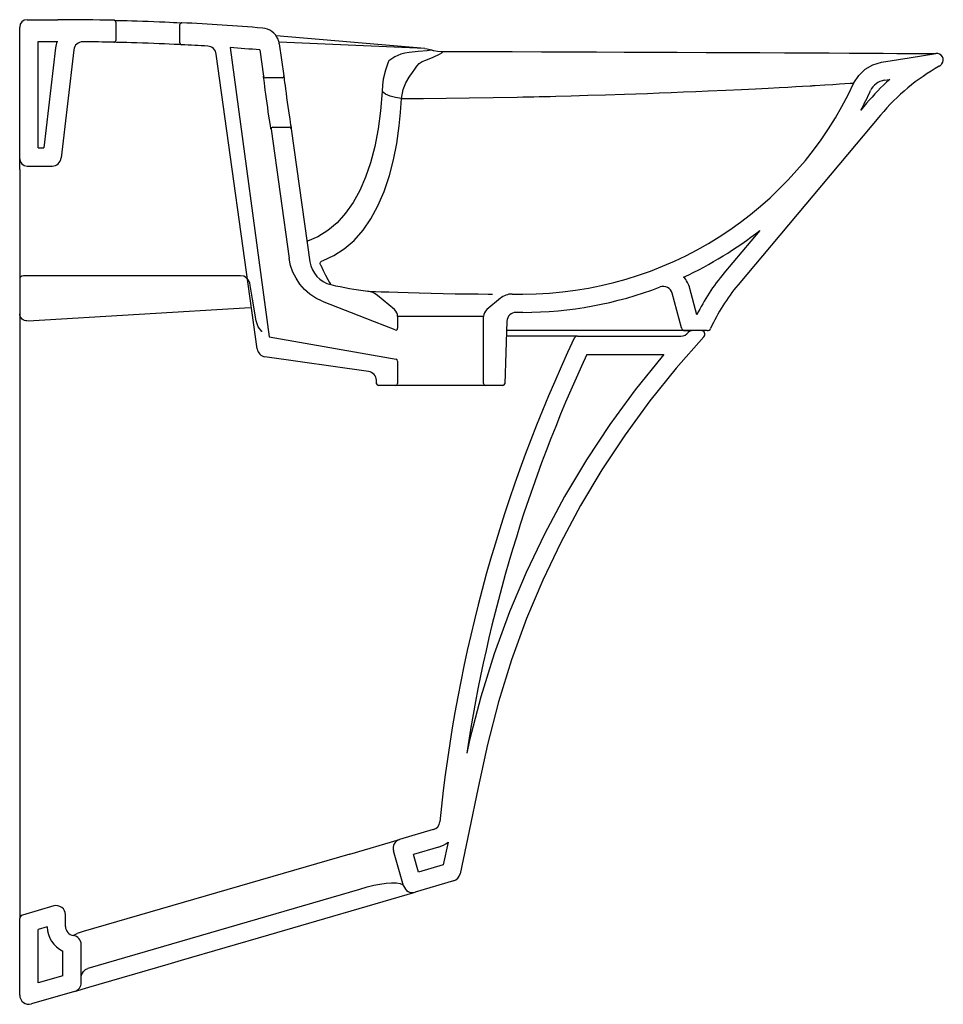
# Model space of a CAD drawing. Header units: millimetres. Extents: x 780.169 to 780.674, y 1029.614 to 1030.152.
import ezdxf

# ---------------------------------------------------------------- set-up
doc = ezdxf.new("R2010")
doc.units = ezdxf.units.MM
for name, color, linetype in [('BLOCKS', 3, 'Continuous'), ('indusa', 3, 'Continuous'), ('SANINDUSA', 3, 'Continuous')]:
    doc.layers.add(name, color=color, linetype=linetype)

msp = doc.modelspace()

# ---------------------------------------------------------------- linework, layer by layer
at = {"layer": 'BLOCKS'}
msp.add_line((780.5347200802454, 1029.981979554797), (780.5319080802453, 1029.981982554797), dxfattribs=at)
at = {"layer": 'indusa'}
for p, q in [((780.1690984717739, 1030.01009193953), (780.1690984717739, 1029.98180997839)), ((780.2898114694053, 1030.01209193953), (780.1710984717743, 1030.01209193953)), ((780.29624900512, 1029.999350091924), (780.2947716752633, 1030.007960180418)), ((780.2983067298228, 1029.987355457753), (780.29624900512, 1029.999350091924)), ((780.1690984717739, 1029.98180997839), (780.1690984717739, 1029.668041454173)), ((780.4739313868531, 1029.97909193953), (780.4350413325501, 1029.97909193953)), ((780.4739313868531, 1029.97909193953), (780.5303635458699, 1029.97909193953)), ((780.479014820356, 1029.96909193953), (780.5210886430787, 1029.96909193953)), ((780.3950697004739, 1029.709250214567), (780.376698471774, 1029.70389193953)), ((780.3494183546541, 1029.695935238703), (780.376698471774, 1029.70389193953)), ((780.3788984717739, 1029.67849193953), (780.373298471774, 1029.69769193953)), ((780.3978697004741, 1029.699650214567), (780.384298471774, 1029.69569193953)), ((780.3494183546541, 1029.695935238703), (780.2038659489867, 1029.653482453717)), ((780.3870984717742, 1029.686091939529), (780.384298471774, 1029.69569193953)), ((780.4005409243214, 1029.690012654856), (780.3870984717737, 1029.686091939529)), ((780.4062196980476, 1029.681252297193), (780.3850984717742, 1029.67509193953)), ((780.2065631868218, 1029.633435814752), (780.355018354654, 1029.676735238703)), ((780.355018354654, 1029.676735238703), (780.3590023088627, 1029.677897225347)), ((780.3052875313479, 1029.651813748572), (780.3850984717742, 1029.67509193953)), ((780.1690984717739, 1029.668041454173), (780.1690984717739, 1029.66059193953)), ((780.1876984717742, 1029.66751693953), (780.1705384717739, 1029.66251193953)), ((780.1690984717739, 1029.618758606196), (780.1690984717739, 1029.66059193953)), ((780.1940984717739, 1029.656376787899), (780.1940984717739, 1029.66271693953)), ((780.1841020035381, 1029.656051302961), (780.1790984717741, 1029.654591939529)), ((780.1790984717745, 1029.625425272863), (780.1790984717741, 1029.654591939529)), ((780.2038659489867, 1029.653482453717), (780.2004984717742, 1029.652500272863)), ((780.2575538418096, 1029.637891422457), (780.3052875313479, 1029.651813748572)), ((780.202698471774, 1029.62564193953), (780.202698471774, 1029.646475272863)), ((780.1926984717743, 1029.62939193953), (780.1926984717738, 1029.642810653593)), ((780.250207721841, 1029.635748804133), (780.2575538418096, 1029.637891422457)), ((780.206796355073, 1029.623087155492), (780.250207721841, 1029.635748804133)), ((780.1926984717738, 1029.62939193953), (780.1790984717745, 1029.625425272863)), ((780.199098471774, 1029.62084193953), (780.206796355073, 1029.623087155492)), ((780.199098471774, 1029.62084193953), (780.1754984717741, 1029.613958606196))]:
    msp.add_line(p, q, dxfattribs=at)
at = {"layer": 'indusa', "flags": 128}
for points in [[(780.2947716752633, 1030.007960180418), (780.2941408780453, 1030.009657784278), (780.2930294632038, 1030.010945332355), (780.2915088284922, 1030.011801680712), (780.2898114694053, 1030.01209193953)], [(780.3015697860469, 1029.981582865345), (780.3014752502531, 1029.981642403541), (780.2994054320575, 1029.984230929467), (780.2983067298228, 1029.987355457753)], [(780.542957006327, 1029.978732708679), (780.5277258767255, 1029.961501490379), (780.5133524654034, 1029.943623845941), (780.4998540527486, 1029.925132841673), (780.4872479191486, 1029.90606154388), (780.4755513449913, 1029.886443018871), (780.4647816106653, 1029.866310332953), (780.454955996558, 1029.845696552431), (780.4460917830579, 1029.824634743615), (780.4378554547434, 1029.80212548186), (780.4307131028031, 1029.779198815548), (780.4246845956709, 1029.755892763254), (780.4196169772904, 1029.732293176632), (780.4146652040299, 1029.708660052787), (780.4097134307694, 1029.685026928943)], [(780.5344668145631, 1029.981234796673), (780.5345463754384, 1029.981341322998), (780.5350479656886, 1029.981787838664), (780.5356690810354, 1029.982043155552), (780.536108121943, 1029.98209193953)], [(780.5210886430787, 1029.96909193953), (780.5200786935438, 1029.967949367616), (780.505412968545, 1029.94970814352), (780.4916400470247, 1029.93084109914), (780.4787775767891, 1029.91138200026), (780.4668431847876, 1029.891364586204), (780.4558544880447, 1029.870822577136), (780.4458291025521, 1029.849789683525), (780.4367824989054, 1029.828294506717), (780.4283805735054, 1029.805332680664), (780.421092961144, 1029.781939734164), (780.414951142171, 1029.758195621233), (780.4134215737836, 1029.751072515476)], [(780.4031401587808, 1029.702417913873), (780.4005409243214, 1029.690012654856)], [(780.3590023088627, 1029.677897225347), (780.362590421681, 1029.678833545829), (780.3659229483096, 1029.679510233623), (780.3693507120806, 1029.680003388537), (780.3723220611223, 1029.680224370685), (780.3750174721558, 1029.680175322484), (780.3770415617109, 1029.679840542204), (780.3782965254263, 1029.679279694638), (780.3788958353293, 1029.678500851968), (780.3788984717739, 1029.67849193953)], [(780.198398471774, 1029.651426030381), (780.1985682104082, 1029.651518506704), (780.1990510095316, 1029.651786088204), (780.1997521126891, 1029.652170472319), (780.2004984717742, 1029.652500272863)], [(780.202698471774, 1029.628558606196), (780.2026984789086, 1029.628567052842), (780.2028985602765, 1029.629958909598), (780.2038734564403, 1029.631778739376), (780.2051045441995, 1029.632833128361), (780.2062984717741, 1029.633358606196)]]:
    msp.add_lwpolyline(points, dxfattribs=at)
at = {"layer": 'indusa'}
for centre, radius, start, end in [((780.1710984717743, 1030.01009193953), 0.001999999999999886, 90, 180), ((781.2020135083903, 1029.632693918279), 0.8074275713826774, 154.6848746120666, 174.2527813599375), ((780.4739313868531, 1029.97709193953), 0.001999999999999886, 90, 154.6848245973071), ((780.5303635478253, 1029.984091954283), 0.005000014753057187, 269.9999775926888, 325.150007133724), ((780.5414898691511, 1029.98009193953), 0.001999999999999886, 317.1864016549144, 90), ((781.2020135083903, 1029.632693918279), 0.7974275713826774, 155.0483054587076, 171.4628530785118), ((780.3936697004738, 1029.714050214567), 0.004999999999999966, 286.2602047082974, 354.2528646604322), ((780.3780984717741, 1029.69909193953), 0.005000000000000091, 106.2602047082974, 196.2602047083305), ((780.3936697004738, 1029.714050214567), 0.01499999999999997, 286.2602047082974, 309.1508194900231), ((780.4048196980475, 1029.686052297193), 0.004999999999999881, 286.2602047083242, 348.1661895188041), ((780.3836984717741, 1029.67989193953), 0.004999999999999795, 196.2602047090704, 286.2602047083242), ((780.1890984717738, 1029.66271693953), 0.005000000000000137, 0, 106.2602047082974), ((780.1710984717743, 1029.66059193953), 0.002000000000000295, 106.2602047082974, 180), ((780.199098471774, 1029.656376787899), 0.01500000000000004, 181.2433584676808, 244.7437963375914), ((780.199098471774, 1029.656376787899), 0.005000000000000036, 180, 261.9521537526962), ((780.197698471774, 1029.646475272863), 0.005000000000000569, 0, 81.95215375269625), ((780.197698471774, 1029.62564193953), 0.005000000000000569, 286.2602047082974, 0), ((780.174098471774, 1029.618758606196), 0.005000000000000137, 180, 286.2602047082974)]:
    msp.add_arc(centre, radius, start, end, dxfattribs=at)
at = {"layer": 'SANINDUSA'}
for p, q in [((780.1731102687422, 1030.15209193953), (780.1899942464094, 1030.15209193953)), ((780.2216102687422, 1030.150747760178), (780.2216102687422, 1030.140745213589)), ((780.2566102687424, 1030.139399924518), (780.2566102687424, 1030.149412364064)), ((780.1691102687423, 1030.07609193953), (780.1691102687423, 1030.14809193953)), ((780.1791102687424, 1030.08209193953), (780.1791102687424, 1030.14009193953)), ((780.1791102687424, 1030.14009193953), (780.1899942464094, 1030.14009193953)), ((780.3903955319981, 1030.136352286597), (780.3091605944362, 1030.143347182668)), ((780.3904473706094, 1030.13634572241), (780.3108045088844, 1030.139767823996)), ((780.3109618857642, 1030.138916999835), (780.3134166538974, 1030.121450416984)), ((780.1886568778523, 1030.136746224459), (780.1823384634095, 1030.08209193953)), ((780.198590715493, 1030.135597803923), (780.1917606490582, 1030.076517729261)), ((780.2988405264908, 1029.972114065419), (780.2765390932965, 1030.133301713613)), ((780.2840348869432, 1030.136814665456), (780.3053566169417, 1029.978776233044)), ((780.30032290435, 1030.135579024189), (780.3023476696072, 1030.121172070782)), ((780.3124263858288, 1030.120311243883), (780.3033379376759, 1030.120311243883)), ((780.641519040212, 1030.118956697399), (780.6444805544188, 1030.119430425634)), ((780.6318763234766, 1030.106400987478), (780.6286884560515, 1030.102601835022)), ((780.6395367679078, 1030.099973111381), (780.561600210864, 1030.00709193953)), ((780.3064233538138, 1030.092172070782), (780.3163473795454, 1030.021558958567)), ((780.3074136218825, 1030.093311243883), (780.316502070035, 1030.093311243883)), ((780.3174923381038, 1030.092450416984), (780.3277103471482, 1030.019745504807)), ((780.1791102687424, 1030.08209193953), (780.1823384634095, 1030.08209193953)), ((780.1691102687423, 1030.070269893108), (780.1691102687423, 1030.07609193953)), ((780.1691102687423, 1030.070269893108), (780.1691102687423, 1030.014275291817)), ((780.1731102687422, 1030.07209193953), (780.1867937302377, 1030.07209193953)), ((780.5735496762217, 1030.036889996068), (780.5539397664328, 1030.013519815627)), ((780.1691102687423, 1030.014275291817), (780.1691102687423, 1030.001097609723)), ((780.5391294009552, 1029.990801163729), (780.5352827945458, 1030.005156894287)), ((780.1691102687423, 1030.001097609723), (780.1691102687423, 1029.993594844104)), ((780.3738242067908, 1029.993590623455), (780.364551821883, 1030.001371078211)), ((780.4317396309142, 1029.999752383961), (780.4243963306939, 1029.993590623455)), ((780.4381675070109, 1030.00209193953), (780.4441102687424, 1030.00209193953)), ((780.5307130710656, 1029.98357430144), (780.5256235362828, 1030.002568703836)), ((780.1691102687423, 1029.993594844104), (780.1691102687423, 1029.992975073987)), ((780.173692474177, 1029.987368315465), (780.2950158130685, 1029.994685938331)), ((780.3628938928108, 1029.986933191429), (780.3345923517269, 1029.998013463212)), ((780.1691102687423, 1029.992975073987), (780.1691102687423, 1029.992253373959)), ((780.1691102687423, 1029.992253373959), (780.1691102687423, 1029.991343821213)), ((780.4226102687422, 1029.989760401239), (780.3756102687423, 1029.989760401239)), ((780.3756102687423, 1029.989760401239), (780.3756102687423, 1029.983420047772)), ((780.4226102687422, 1029.95309193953), (780.4226102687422, 1029.989760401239)), ((780.4441102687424, 1029.99209193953), (780.440335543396, 1029.99209193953)), ((780.3742457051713, 1029.98248886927), (780.3628938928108, 1029.986933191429)), ((780.4353385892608, 1029.987266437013), (780.4341439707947, 1029.953057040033)), ((780.3053566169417, 1029.978776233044), (780.374785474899, 1029.966420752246)), ((780.5326449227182, 1029.98209193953), (780.4351578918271, 1029.98209193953)), ((780.5448095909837, 1029.98209193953), (780.5326449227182, 1029.98209193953)), ((780.359722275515, 1029.959735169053), (780.3030842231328, 1029.967849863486)), ((780.3756102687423, 1029.965436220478), (780.3756102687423, 1029.95309193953)), ((780.3640765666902, 1029.953057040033), (780.3640101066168, 1029.954960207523)), ((780.3746102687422, 1029.95209193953), (780.3650759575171, 1029.95209193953)), ((780.4236102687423, 1029.95209193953), (780.3746102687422, 1029.95209193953)), ((780.4331445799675, 1029.95209193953), (780.4236102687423, 1029.95209193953))]:
    msp.add_line(p, q, dxfattribs=at)
at = {"layer": 'SANINDUSA', "flags": 128}
for points in [[(780.2206327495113, 1030.151747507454), (780.2211361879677, 1030.151736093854), (780.222113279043, 1030.151713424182), (780.223570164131, 1030.15167828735), (780.2254721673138, 1030.151630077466), (780.2277589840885, 1030.15156861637), (780.2303714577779, 1030.15149365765), (780.2332305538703, 1030.15140594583), (780.2362596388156, 1030.151306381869), (780.2393696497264, 1030.151197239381), (780.2424747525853, 1030.151081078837), (780.2454860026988, 1030.150961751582), (780.248317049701, 1030.150843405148), (780.2508896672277, 1030.150730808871), (780.2531259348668, 1030.150628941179), (780.2549679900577, 1030.150542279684), (780.256622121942, 1030.150462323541), (780.257396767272, 1030.150424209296), (780.2576599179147, 1030.150411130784)], [(780.2575602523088, 1030.138401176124), (780.2575601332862, 1030.138401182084), (780.2572853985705, 1030.13841493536), (780.2564985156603, 1030.138453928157), (780.255212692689, 1030.138516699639), (780.2534718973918, 1030.138599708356), (780.25074056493, 1030.138725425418), (780.248164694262, 1030.13883887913), (780.2453321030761, 1030.138958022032), (780.2423220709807, 1030.139078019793), (780.2392201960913, 1030.139194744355), (780.2361156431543, 1030.139304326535), (780.2330942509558, 1030.13940420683), (780.2302442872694, 1030.139492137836), (780.2276430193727, 1030.139567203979), (780.2253681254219, 1030.139628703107), (780.2234794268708, 1030.13967686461), (780.2220360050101, 1030.139711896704), (780.2210727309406, 1030.139734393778), (780.2205876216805, 1030.139745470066)], [(780.3818526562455, 1030.134156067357), (780.3795119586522, 1030.133822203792), (780.3773104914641, 1030.133232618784), (780.3740870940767, 1030.131788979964), (780.3707225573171, 1030.129655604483)], [(780.3944849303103, 1030.135449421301), (780.3938837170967, 1030.135374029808), (780.3917035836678, 1030.135121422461), (780.3869032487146, 1030.134626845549), (780.3818526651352, 1030.134156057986)], [(780.3904473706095, 1030.13634572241), (780.3918303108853, 1030.136158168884), (780.3931813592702, 1030.135858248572), (780.3944849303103, 1030.135449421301)], [(780.3909975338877, 1030.130035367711), (780.3950349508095, 1030.131588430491), (780.3984383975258, 1030.133191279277), (780.3997306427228, 1030.134008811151), (780.4004480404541, 1030.134707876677)], [(780.3944849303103, 1030.135449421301), (780.3949396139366, 1030.135325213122), (780.3953970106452, 1030.135213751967)], [(780.3953970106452, 1030.135213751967), (780.3973078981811, 1030.134867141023), (780.3993814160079, 1030.134703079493), (780.4004480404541, 1030.134707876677)], [(780.4004480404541, 1030.134707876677), (780.403422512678, 1030.134760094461), (780.4064680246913, 1030.134770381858)], [(780.4064680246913, 1030.134770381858), (780.4223831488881, 1030.134710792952), (780.4382724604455, 1030.134650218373), (780.4541922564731, 1030.134588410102), (780.4699717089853, 1030.134526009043)], [(780.4699717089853, 1030.134526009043), (780.4728575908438, 1030.134514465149), (780.4843106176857, 1030.134468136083), (780.4993858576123, 1030.134405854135), (780.5141214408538, 1030.134343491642), (780.5284395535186, 1030.13428141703), (780.5441093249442, 1030.134211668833), (780.5591707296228, 1030.134142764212), (780.5735267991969, 1030.13407532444), (780.5870805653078, 1030.134009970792), (780.5997350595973, 1030.133947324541), (780.6114660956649, 1030.133887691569), (780.6222691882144, 1030.133831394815), (780.6320787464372, 1030.133779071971), (780.6408291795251, 1030.133731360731), (780.6484548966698, 1030.133688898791), (780.6549444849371, 1030.133652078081), (780.6602908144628, 1030.13362124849), (780.6644665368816, 1030.133596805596), (780.6674443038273, 1030.133579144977), (780.6691967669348, 1030.133568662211), (780.6697234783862, 1030.133565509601)], [(780.6399356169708, 1030.12883054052), (780.6551403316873, 1030.131255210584), (780.6697234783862, 1030.133565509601)], [(780.3707225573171, 1030.129655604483), (780.3704221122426, 1030.128959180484), (780.3689078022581, 1030.12458484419), (780.3677873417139, 1030.119519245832), (780.3673486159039, 1030.116260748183), (780.3670863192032, 1030.112792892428)], [(780.3822930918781, 1030.121218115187), (780.3837148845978, 1030.123260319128), (780.3849745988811, 1030.125110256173), (780.3861810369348, 1030.126752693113), (780.3874077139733, 1030.128102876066), (780.3890243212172, 1030.129285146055), (780.3909974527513, 1030.130035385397), (780.3909974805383, 1030.130035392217)], [(780.6249613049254, 1030.1175084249), (780.6275298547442, 1030.121650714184), (780.6310366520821, 1030.125035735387), (780.6352495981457, 1030.127487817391), (780.6399356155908, 1030.128830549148)], [(780.3064233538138, 1030.092172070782), (780.3064232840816, 1030.09217250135), (780.3063875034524, 1030.092393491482), (780.3062886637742, 1030.093006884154), (780.3061268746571, 1030.09401810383), (780.3059107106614, 1030.095384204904), (780.3055986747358, 1030.097387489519), (780.3052888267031, 1030.099415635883), (780.3049544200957, 1030.101649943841), (780.3046074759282, 1030.104022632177), (780.3042581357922, 1030.106470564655), (780.3039192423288, 1030.108907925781), (780.3035971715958, 1030.111284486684), (780.3033027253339, 1030.113514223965), (780.3030394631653, 1030.115556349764), (780.302814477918, 1030.117341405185), (780.3026302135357, 1030.118832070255), (780.3024905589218, 1030.119980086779), (780.3023972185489, 1030.12075676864), (780.3023476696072, 1030.121172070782)], [(780.3134166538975, 1030.121450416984), (780.3134579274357, 1030.121104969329), (780.313545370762, 1030.120377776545), (780.3136794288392, 1030.119275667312), (780.3138583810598, 1030.117826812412), (780.3140786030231, 1030.116077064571), (780.3143375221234, 1030.114064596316), (780.3146284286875, 1030.111856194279), (780.3149476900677, 1030.109493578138), (780.3152848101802, 1030.10706128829), (780.3156335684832, 1030.104609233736), (780.3159811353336, 1030.102224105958), (780.3163177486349, 1030.099967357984), (780.3166310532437, 1030.097909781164), (780.3169086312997, 1030.09612009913), (780.317141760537, 1030.094639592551), (780.3173410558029, 1030.093389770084), (780.3174537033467, 1030.09268933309), (780.3174923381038, 1030.092450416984)], [(780.3776898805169, 1030.108953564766), (780.3897070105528, 1030.109027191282), (780.4020545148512, 1030.109144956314), (780.4146961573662, 1030.109306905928), (780.4277252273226, 1030.109515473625), (780.4409634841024, 1030.109769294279), (780.4439586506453, 1030.109832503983), (780.4469609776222, 1030.109898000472), (780.4499697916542, 1030.109965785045), (780.4529844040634, 1030.110035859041), (780.4560041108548, 1030.110108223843), (780.459028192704, 1030.110182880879), (780.4620559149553, 1030.110259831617), (780.4704047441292, 1030.110484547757), (780.4794756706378, 1030.110747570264), (780.4892196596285, 1030.111048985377), (780.4995739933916, 1030.111388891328), (780.505735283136, 1030.111600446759), (780.5120533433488, 1030.111824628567), (780.5185089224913, 1030.112061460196), (780.5250806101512, 1030.112310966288), (780.5317447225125, 1030.112573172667), (780.5384751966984, 1030.112848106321), (780.5452434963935, 1030.113135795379), (780.5548794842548, 1030.113562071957), (780.5635189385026, 1030.113959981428), (780.5712140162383, 1030.114329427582), (780.5780226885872, 1030.11467032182), (780.5840066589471, 1030.114982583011), (780.588903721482, 1030.115248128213), (780.5931897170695, 1030.115488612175), (780.5969158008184, 1030.11570398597), (780.6010604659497, 1030.115949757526), (780.6015430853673, 1030.115978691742), (780.602012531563, 1030.116006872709), (780.6024690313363, 1030.116034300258), (780.6029128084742, 1030.116060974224), (780.6033440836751, 1030.116086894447), (780.603763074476, 1030.116112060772), (780.609019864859, 1030.116431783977), (780.6134680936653, 1030.116710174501), (780.6171356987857, 1030.116947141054), (780.6200542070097, 1030.117142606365), (780.6228403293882, 1030.117338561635), (780.6244447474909, 1030.117460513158), (780.6249613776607, 1030.117508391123)], [(780.377689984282, 1030.108950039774), (780.3776899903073, 1030.108950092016), (780.3786905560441, 1030.113843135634), (780.3801121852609, 1030.117529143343), (780.3819381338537, 1030.1207113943), (780.3822930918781, 1030.121218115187)], [(780.3670863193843, 1030.112792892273), (780.3663197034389, 1030.102351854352), (780.3650432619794, 1030.092424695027), (780.3632069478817, 1030.082812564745), (780.3608611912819, 1030.073881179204), (780.3581163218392, 1030.065917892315), (780.35493777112, 1030.058691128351), (780.3512521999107, 1030.052075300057), (780.3471738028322, 1030.046290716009), (780.3424970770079, 1030.041114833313), (780.3374704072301, 1030.036863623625), (780.3320104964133, 1030.033453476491), (780.3262766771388, 1030.030958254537)], [(780.3776899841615, 1030.108950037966), (780.3744956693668, 1030.109484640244), (780.3715717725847, 1030.110333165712), (780.3690611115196, 1030.111454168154), (780.3670863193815, 1030.112792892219)], [(780.3348336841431, 1030.020458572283), (780.3407822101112, 1030.0231371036), (780.3464467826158, 1030.026787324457), (780.3517735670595, 1030.031418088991), (780.3567087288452, 1030.037038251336), (780.3609404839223, 1030.043217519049), (780.3647821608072, 1030.050285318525), (780.3681901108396, 1030.058188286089), (780.3711206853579, 1030.066873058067), (780.3733396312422, 1030.075383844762), (780.3751411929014, 1030.084485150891), (780.3765058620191, 1030.094103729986), (780.377217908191, 1030.101412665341), (780.3776901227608, 1030.10895356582)], [(780.334329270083, 1029.998120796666), (780.330883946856, 1029.999851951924), (780.3276902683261, 1030.002012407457), (780.3247938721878, 1030.00456793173), (780.3222513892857, 1030.007475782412), (780.320102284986, 1030.010684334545), (780.318385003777, 1030.014143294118), (780.317126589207, 1030.017785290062), (780.3163473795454, 1030.021558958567)], [(780.3335239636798, 1030.017980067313), (780.333319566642, 1030.018774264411), (780.3335028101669, 1030.019501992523), (780.3339942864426, 1030.020029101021), (780.3348336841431, 1030.020458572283)], [(780.3335239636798, 1030.017980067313), (780.3335529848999, 1030.017917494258), (780.3349728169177, 1030.014931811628), (780.3362115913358, 1030.01246193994), (780.3374659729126, 1030.010115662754), (780.3383977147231, 1030.008492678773), (780.3389843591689, 1030.007531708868), (780.3391848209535, 1030.007218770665)], [(780.3593649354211, 1030.003633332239), (780.3598705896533, 1030.003614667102), (780.3613607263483, 1030.003560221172), (780.3635828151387, 1030.003480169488), (780.3665577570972, 1030.003375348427), (780.3707473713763, 1030.003232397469), (780.3756914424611, 1030.003071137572), (780.3813127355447, 1030.002898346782), (780.3874054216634, 1030.002724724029), (780.3938827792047, 1030.002557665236), (780.4004933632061, 1030.002407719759), (780.4071341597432, 1030.00228148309), (780.41354409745, 1030.0021858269), (780.4196008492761, 1030.002123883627), (780.4250704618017, 1030.002095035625), (780.4274591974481, 1030.00209193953)], [(780.1733490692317, 1029.987364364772), (780.1725359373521, 1029.987398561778), (780.1717465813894, 1029.987596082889), (780.1710136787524, 1029.987948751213), (780.1703675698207, 1029.988441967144), (780.1698350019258, 1029.989055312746), (780.169438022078, 1029.989763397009), (780.1691930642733, 1029.990536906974), (780.1691102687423, 1029.991343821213)]]:
    msp.add_lwpolyline(points, dxfattribs=at)
at = {"layer": 'SANINDUSA'}
for centre, radius, start, end in [((780.1731102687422, 1030.14809193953), 0.0040000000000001, 90, 180), ((780.1899942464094, 1028.789215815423), 1.362876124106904, 88.71183830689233, 90), ((780.2206102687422, 1030.150747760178), 0.0010000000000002, 0, 88.71183830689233), ((780.2576102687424, 1030.149412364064), 0.0010000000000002, 87.15414196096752, 180), ((780.1899942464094, 1028.789215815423), 1.362876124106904, 85.2909781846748, 87.15414196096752), ((780.3010592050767, 1030.137525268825), 0.0100000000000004, 22.60105555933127, 85.2909781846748), ((780.2035576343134, 1030.135023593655), 0.0150000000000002, 160.2516432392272, 173.4054849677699), ((780.2035576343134, 1030.135023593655), 0.0050000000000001, 89.4225783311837, 173.4054849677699), ((780.1899942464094, 1028.789215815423), 1.350876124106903, 88.70230798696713, 89.42257833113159), ((780.2206102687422, 1030.140745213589), 0.0010000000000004, 268.702307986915, 0), ((780.2576102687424, 1030.139399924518), 0.0010000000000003, 180, 267.1330732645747), ((780.3010592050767, 1030.137525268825), 0.0100000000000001, 7.999999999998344, 22.60105555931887), ((780.1899942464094, 1028.789215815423), 1.350876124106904, 86.52438511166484, 87.13307326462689), ((780.2715862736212, 1030.132616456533), 0.0050000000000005, 7.877260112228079, 86.52438511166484), ((780.1899942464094, 1028.789215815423), 1.350876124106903, 85.31532529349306, 86.00815114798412), ((780.6702696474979, 1030.130108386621), 0.0035000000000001, 320.616756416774, 98.97760029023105), ((780.6691102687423, 1030.131060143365), 0.0050000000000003, 299.685318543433, 320.616756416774), ((780.7301967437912, 1030.023900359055), 0.1183481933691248, 119.685318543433, 140.0000000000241), ((780.3033379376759, 1030.121311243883), 0.0009999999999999, 187.9999999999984, 270), ((780.3124263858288, 1030.121311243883), 0.001, 270, 8.000000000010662), ((780.4441102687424, 1030.20149193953), 0.1994000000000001, 270, 335.0908105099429), ((780.7301967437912, 1030.023900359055), 0.1283481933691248, 131.9006521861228, 140.0000000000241), ((780.6430998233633, 1030.109082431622), 0.0100000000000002, 99.09537232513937, 155.0901385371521), ((780.4441102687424, 1030.20149193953), 0.2094000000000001, 331.8192554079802, 335.0908105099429), ((780.3074136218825, 1030.092311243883), 0.0010000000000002, 90, 187.9999999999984), ((780.316502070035, 1030.092311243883), 0.0010000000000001, 8.000000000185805, 90), ((780.1731102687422, 1030.07609193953), 0.0040000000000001, 180, 270), ((780.1867937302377, 1030.07709193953), 0.0050000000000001, 270, 353.4054849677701), ((780.4441102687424, 1030.20149193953), 0.2094000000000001, 294.7818174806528, 308.1807445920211), ((780.3425643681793, 1030.021833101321), 0.0150000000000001, 187.9999999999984, 256.9792949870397), ((780.5207939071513, 1030.001274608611), 0.0150000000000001, 15.00000000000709, 42.32931636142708), ((780.640409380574, 1029.940963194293), 0.1128780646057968, 140.0000000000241, 153.7990703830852), ((780.3841102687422, 1030.20149193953), 0.1994000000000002, 256.9792949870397, 262.8712749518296), ((780.4441102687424, 1030.20149193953), 0.2094000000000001, 270, 290.9569398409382), ((780.5207939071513, 1030.001274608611), 0.0050000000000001, 15.00000000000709, 110.9569398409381), ((780.640409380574, 1029.940963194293), 0.1028780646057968, 140.0000000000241, 155.7180316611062), ((780.3581239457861, 1029.99371063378), 0.0100000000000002, 49.99999999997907, 82.8712749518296), ((780.4381675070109, 1029.99209193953), 0.0100000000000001, 90, 130.0000000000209), ((780.3706102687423, 1029.989760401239), 0.0050000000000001, 0, 49.99999999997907), ((780.4276102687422, 1029.989760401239), 0.005, 130.0000000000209, 180), ((780.440335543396, 1029.98709193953), 0.0050000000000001, 90, 177.9999999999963), ((780.3746102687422, 1029.983420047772), 0.0010000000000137, 248.6192734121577, 0), ((780.5326449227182, 1029.98409193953), 0.0020000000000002, 194.9999999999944, 270), ((780.5448095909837, 1029.98409193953), 0.002, 270, 335.7180316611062), ((780.3037933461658, 1029.972799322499), 0.0050000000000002, 187.8772601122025, 261.8465578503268), ((780.3746102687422, 1029.965436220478), 0.0010000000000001, 0, 79.90934463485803), ((780.3590131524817, 1029.95478571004), 0.005, 2.000000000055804, 81.84655785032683), ((780.3650759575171, 1029.95309193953), 0.0010000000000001, 182.0000000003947, 270), ((780.3746102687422, 1029.95309193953), 0.0010000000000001, 270, 0), ((780.4236102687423, 1029.95309193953), 0.0010000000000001, 180, 270), ((780.4331445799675, 1029.95309193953), 0.0010000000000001, 270, 358.0000000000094)]:
    msp.add_arc(centre, radius, start, end, dxfattribs=at)

doc.saveas('drawing.dxf')
